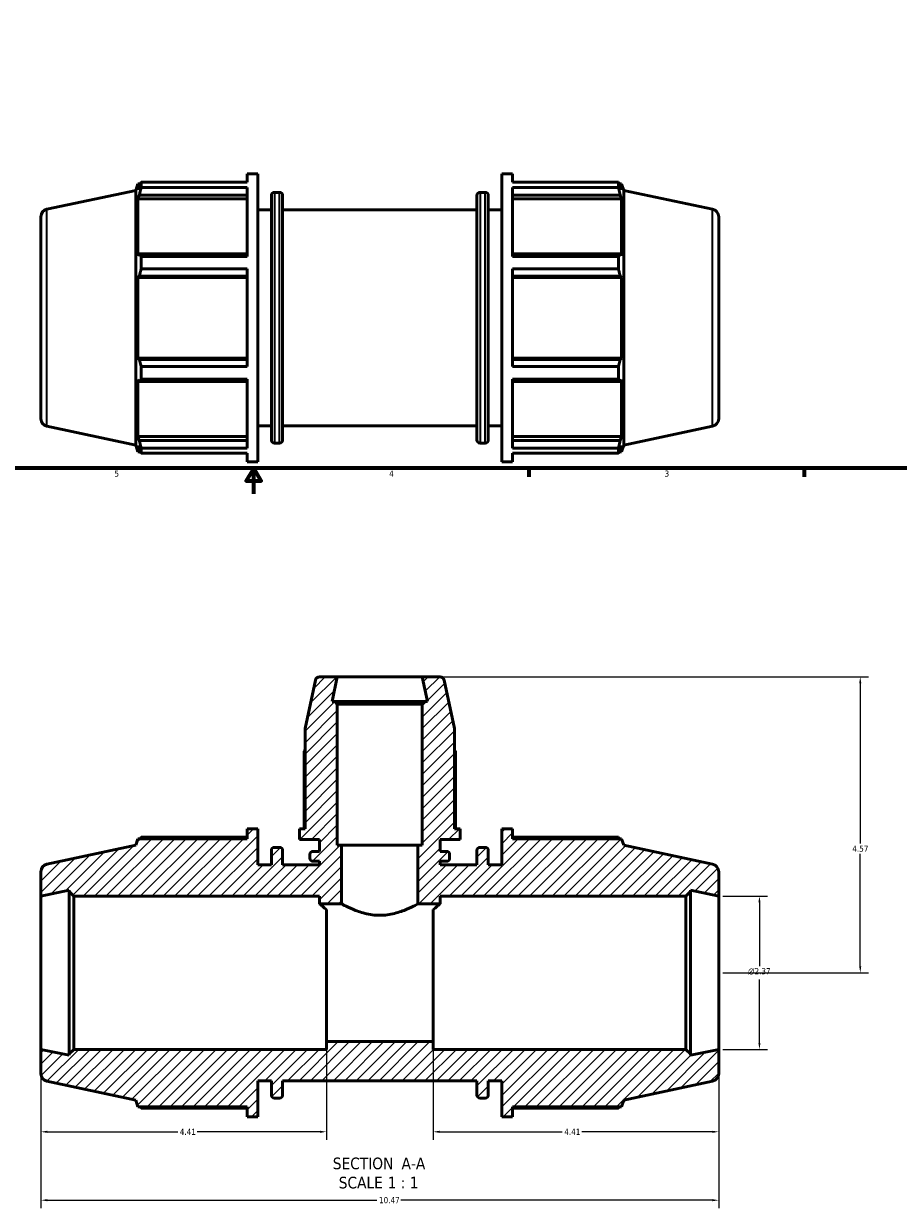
# Model space of a CAD drawing. Header units: inches. Extents: x 0.1 to 46.1, y -10.4 to 32.3.
# Tile 2 of 7: x 13.4 to 27, y -10.4 to 7.9. Entities that reach past the tile are written whole.
import ezdxf

# ---------------------------------------------------------------- set-up
doc = ezdxf.new("R2010")
doc.units = ezdxf.units.IN
doc.header["$MEASUREMENT"] = 0
for name, color, linetype, lineweight in [('Border (ANSI)', 7, 'Continuous', 70), ('Dimension (ANSI)', 7, 'Continuous', 25), ('Hatch (ANSI)', 7, 'Continuous', 18), ('Symbol (ANSI)', 7, 'Continuous', 25), ('Visible (ANSI)', 7, 'Continuous', 50), ('Visible Narrow (ANSI)', 7, 'Continuous', 35)]:
    doc.layers.add(name, color=color, linetype=linetype, lineweight=lineweight)
doc.styles.add('Label Text (ANSI)', font='tahoma.ttf')
doc.styles.add('Note Text (ANSI)', font='tahoma.ttf')
doc.dimstyles.new('Default (ANSI)', dxfattribs={"dimtxt": 0.094488, "dimasz": 0.098425, "dimexe": 0.125, "dimexo": 0.0625, "dimgap": 0.031496, "dimtad": 0, "dimtih": 1, "dimtoh": 1, "dimrnd": 1e-08, "dimzin": 4, "dimdsep": 46, "dimtxsty": 'Note Text (ANSI)', "dimcen": 0.09, "dimdle": 0.393701, "dimclrd": 256, "dimclre": 256, "dimclrt": 5, "dimadec": 0, "dimazin": 1, "dimtfac": 1, "dimtofl": 0, "dimtmove": 0, "dimatfit": 3, "dimfxl": 1, "dimtolj": 1, "dimtzin": 4, "dimlwd": -1, "dimlwe": -1, "dimarcsym": 0})

# ---------------------------------------------------------------- blocks, each defined once
blk = doc.blocks.new('Borders Default Border')
at = {"layer": 'Border (ANSI)'}
for p, q in [((21.25, 1), (21.25, 0.866)), ((25.5, 1), (25.5, 0.866))]:
    blk.add_line(p, q, dxfattribs=at)
at = {"layer": 'Border (ANSI)', "flags": 128}
for points in [[(0.5, 1), (0.5, 21), (33.5, 21), (33.5, 1), (0.5, 1)], [(17, 0.6), (17, 1), (16.885, 0.8), (17.115, 0.8), (17, 1)]]:
    blk.add_lwpolyline(points, dxfattribs=at)
at = {"layer": 'Border (ANSI)', "color": 5, "true_color": 0x0000ff, "char_height": 0.0945, "attachment_point": 7, "style": 'Note Text (ANSI)'}
for s, insert in [('5', (14.847, 0.864)), ('4', (19.092, 0.866)), ('3', (23.346, 0.864))]:
    blk.add_mtext(s, dxfattribs=dict(at, insert=insert))
blk = doc.blocks.new('*D7')
at = {"layer": 'Defpoints', "color": 0, "transparency": 16777216}
for p in [(13.712, -7.978), (24.182, -7.978), (24.182, -10.308)]:
    blk.add_point(p, dxfattribs=at)
at = {"layer": 'Dimension (ANSI)', "transparency": 16777216}
for p, q in [((13.712, -8.04), (13.712, -10.433)), ((24.182, -8.04), (24.182, -10.433)), ((13.81, -10.308), (18.903, -10.308)), ((24.083, -10.308), (19.27, -10.308))]:
    blk.add_line(p, q, dxfattribs=at)
for points in [[(13.81, -10.291), (13.81, -10.324), (13.712, -10.308)], [(24.083, -10.291), (24.083, -10.324), (24.182, -10.308)]]:
    blk.add_solid(points, dxfattribs=at)
at = {"layer": 'Dimension (ANSI)', "color": 5, "transparency": 16777216, "insert": (18.935, -10.259), "char_height": 0.0945, "attachment_point": 1, "style": 'Note Text (ANSI)'}
blk.add_mtext('\\A1;10.47', dxfattribs=at)
blk = doc.blocks.new('*D8')
at = {"layer": 'Defpoints', "color": 0, "transparency": 16777216}
for p in [(19.602, -2.225), (24.182, -6.795), (26.369, -6.795)]:
    blk.add_point(p, dxfattribs=at)
at = {"layer": 'Dimension (ANSI)', "transparency": 16777216}
for p, q in [((19.665, -2.225), (26.494, -2.225)), ((26.369, -2.323), (26.369, -4.8)), ((26.369, -6.696), (26.369, -4.959)), ((24.244, -6.795), (26.494, -6.795))]:
    blk.add_line(p, q, dxfattribs=at)
for points in [[(26.353, -2.323), (26.385, -2.323), (26.369, -2.225)], [(26.353, -6.696), (26.385, -6.696), (26.369, -6.795)]]:
    blk.add_solid(points, dxfattribs=at)
at = {"layer": 'Dimension (ANSI)', "color": 5, "transparency": 16777216, "insert": (26.247, -4.831), "char_height": 0.0945, "attachment_point": 1, "style": 'Note Text (ANSI)'}
blk.add_mtext('\\A1;4.57', dxfattribs=at)
blk = doc.blocks.new('*D9')
at = {"layer": 'Defpoints', "color": 0, "transparency": 16777216}
for p in [(24.182, -5.612), (24.182, -7.978), (24.812, -7.978)]:
    blk.add_point(p, dxfattribs=at)
at = {"layer": 'Dimension (ANSI)', "transparency": 16777216}
for p, q in [((24.244, -5.612), (24.937, -5.612)), ((24.812, -5.71), (24.812, -6.692)), ((24.812, -7.879), (24.812, -6.897)), ((24.244, -7.978), (24.937, -7.978))]:
    blk.add_line(p, q, dxfattribs=at)
for points in [[(24.795, -5.71), (24.828, -5.71), (24.812, -5.612)], [(24.795, -7.879), (24.828, -7.879), (24.812, -7.978)]]:
    blk.add_solid(points, dxfattribs=at)
at = {"layer": 'Dimension (ANSI)', "color": 5, "transparency": 16777216, "insert": (24.637, -6.724), "char_height": 0.09449, "attachment_point": 1, "style": 'Note Text (ANSI)'}
blk.add_mtext('\\A1;{\\fAIGDT|b0|i0;\\H0.0945;\\ln}\\fTahoma|b0|i0;\\H0.0945;2.37', dxfattribs=at)
blk = doc.blocks.new('*D11')
at = {"layer": 'Defpoints', "color": 0, "transparency": 16777216}
for p in [(19.772, -7.859), (24.182, -7.978), (24.182, -9.251)]:
    blk.add_point(p, dxfattribs=at)
at = {"layer": 'Dimension (ANSI)', "transparency": 16777216}
for p, q in [((19.772, -7.922), (19.772, -9.376)), ((24.182, -8.04), (24.182, -9.376)), ((19.87, -9.251), (21.766, -9.251)), ((24.083, -9.251), (22.068, -9.251))]:
    blk.add_line(p, q, dxfattribs=at)
for points in [[(19.87, -9.235), (19.87, -9.268), (19.772, -9.251)], [(24.083, -9.235), (24.083, -9.268), (24.182, -9.251)]]:
    blk.add_solid(points, dxfattribs=at)
at = {"layer": 'Dimension (ANSI)', "color": 5, "transparency": 16777216, "insert": (21.797, -9.204), "char_height": 0.0945, "attachment_point": 1, "style": 'Note Text (ANSI)'}
blk.add_mtext('\\A1;4.41', dxfattribs=at)
blk = doc.blocks.new('*D12')
at = {"layer": 'Defpoints', "color": 0, "transparency": 16777216}
for p in [(18.122, -7.859), (13.712, -7.978), (13.712, -9.251)]:
    blk.add_point(p, dxfattribs=at)
at = {"layer": 'Dimension (ANSI)', "transparency": 16777216}
for p, q in [((13.712, -8.04), (13.712, -9.376)), ((18.122, -7.922), (18.122, -9.376)), ((13.81, -9.251), (15.826, -9.251)), ((18.023, -9.251), (16.128, -9.251))]:
    blk.add_line(p, q, dxfattribs=at)
for points in [[(13.81, -9.235), (13.81, -9.268), (13.712, -9.251)], [(18.023, -9.235), (18.023, -9.268), (18.122, -9.251)]]:
    blk.add_solid(points, dxfattribs=at)
at = {"layer": 'Dimension (ANSI)', "color": 5, "transparency": 16777216, "insert": (15.857, -9.204), "char_height": 0.0945, "attachment_point": 1, "style": 'Note Text (ANSI)'}
blk.add_mtext('\\A1;4.41', dxfattribs=at)

msp = doc.modelspace()

# ---------------------------------------------------------------- hatches: boundary and pattern name
at = {"layer": 'Hatch (ANSI)'}
h = msp.add_hatch(dxfattribs=at)
h.set_pattern_fill('ANSI31', color=256, style=0)
edge = h.paths.add_edge_path()
edge.add_ellipse((24.064, -8.355), major_axis=(0.116, 0.025), ratio=1, start_angle=270, end_angle=348)
edge.add_line((24.182, -8.355), (24.182, -7.978))
edge.add_line((24.182, -7.978), (23.746, -8.07))
edge.add_line((23.746, -8.07), (23.746, -8.049))
edge.add_line((23.746, -8.049), (23.675, -7.978))
edge.add_line((23.675, -7.978), (19.772, -7.978))
edge.add_line((19.772, -7.978), (19.772, -7.859))
edge.add_line((19.772, -7.859), (18.122, -7.859))
edge.add_line((18.122, -7.859), (18.122, -7.978))
edge.add_line((18.122, -7.978), (14.219, -7.978))
edge.add_line((14.219, -7.978), (14.148, -8.049))
edge.add_line((14.148, -8.049), (14.148, -8.07))
edge.add_line((14.148, -8.07), (13.712, -7.978))
edge.add_line((13.712, -7.978), (13.712, -8.355))
edge.add_ellipse((13.83, -8.355), major_axis=(0, -0.118), ratio=1, start_angle=270, end_angle=348)
edge.add_line((13.806, -8.471), (15.178, -8.762))
edge.add_line((15.178, -8.762), (15.211, -8.864))
edge.add_line((15.211, -8.864), (16.897, -8.864))
edge.add_line((16.897, -8.864), (16.897, -9.02))
edge.add_line((16.897, -9.02), (17.062, -9.02))
edge.add_line((17.062, -9.02), (17.062, -8.463))
edge.add_line((17.062, -8.463), (17.272, -8.463))
edge.add_line((17.272, -8.463), (17.272, -8.683))
edge.add_ellipse((17.319, -8.683), major_axis=(0, -0.0473), ratio=1, start_angle=270, end_angle=360)
edge.add_line((17.319, -8.73), (17.399, -8.73))
edge.add_ellipse((17.399, -8.683), major_axis=(0.0473, 0), ratio=1, start_angle=270, end_angle=360)
edge.add_line((17.446, -8.683), (17.446, -8.463))
edge.add_line((17.446, -8.463), (20.448, -8.463))
edge.add_line((20.448, -8.463), (20.448, -8.683))
edge.add_ellipse((20.495, -8.683), major_axis=(0, -0.0473), ratio=1, start_angle=270, end_angle=360)
edge.add_line((20.495, -8.73), (20.575, -8.73))
edge.add_ellipse((20.575, -8.683), major_axis=(0.0473, 0), ratio=1, start_angle=270, end_angle=360)
edge.add_line((20.622, -8.683), (20.622, -8.463))
edge.add_line((20.622, -8.463), (20.831, -8.463))
edge.add_line((20.831, -8.463), (20.831, -9.02))
edge.add_line((20.831, -9.02), (20.997, -9.02))
edge.add_line((20.997, -9.02), (20.997, -8.864))
edge.add_line((20.997, -8.864), (22.683, -8.864))
edge.add_line((22.683, -8.864), (22.716, -8.762))
edge.add_line((22.716, -8.762), (24.088, -8.471))
edge = h.paths.add_edge_path()
edge.add_line((19.642, -2.605), (19.602, -2.645))
edge.add_line((19.602, -2.645), (19.602, -4.825))
edge.add_line((19.602, -4.825), (19.537, -4.825))
edge.add_line((19.537, -4.825), (19.537, -5.73))
edge.add_line((19.537, -5.73), (19.877, -5.73))
edge.add_line((19.877, -5.73), (19.877, -5.612))
edge.add_line((19.877, -5.612), (23.675, -5.612))
edge.add_line((23.675, -5.612), (23.746, -5.541))
edge.add_line((23.746, -5.541), (23.746, -5.519))
edge.add_line((23.746, -5.519), (24.182, -5.612))
edge.add_line((24.182, -5.612), (24.182, -5.234))
edge.add_ellipse((24.064, -5.234), major_axis=(0, 0.118), ratio=1, start_angle=270, end_angle=348)
edge.add_line((24.088, -5.118), (22.716, -4.827))
edge.add_line((22.716, -4.827), (22.683, -4.725))
edge.add_line((22.683, -4.725), (20.997, -4.725))
edge.add_line((20.997, -4.725), (20.997, -4.57))
edge.add_line((20.997, -4.57), (20.831, -4.57))
edge.add_line((20.831, -4.57), (20.831, -5.126))
edge.add_line((20.831, -5.126), (20.622, -5.126))
edge.add_line((20.622, -5.126), (20.622, -4.906))
edge.add_ellipse((20.575, -4.906), major_axis=(0, 0.0473), ratio=1, start_angle=270, end_angle=360)
edge.add_line((20.575, -4.859), (20.495, -4.859))
edge.add_ellipse((20.495, -4.906), major_axis=(-0.0473, 0), ratio=1, start_angle=270, end_angle=360)
edge.add_line((20.448, -4.906), (20.448, -5.126))
edge.add_line((20.448, -5.126), (19.877, -5.126))
edge.add_line((19.877, -5.126), (19.877, -5.073))
edge.add_line((19.877, -5.073), (19.978, -5.073))
edge.add_ellipse((19.978, -5.026), major_axis=(0.0473, 0), ratio=1, start_angle=270, end_angle=360)
edge.add_line((20.026, -5.026), (20.026, -4.968))
edge.add_ellipse((19.978, -4.968), major_axis=(0, 0.0473), ratio=1, start_angle=270, end_angle=360)
edge.add_line((19.978, -4.921), (19.877, -4.921))
edge.add_line((19.877, -4.921), (19.877, -4.738))
edge.add_line((19.877, -4.738), (20.187, -4.738))
edge.add_line((20.187, -4.738), (20.187, -4.573))
edge.add_line((20.187, -4.573), (20.1, -4.573))
edge.add_line((20.1, -4.573), (20.1, -3.024))
edge.add_line((20.1, -3.024), (19.941, -2.277))
edge.add_ellipse((19.877, -2.29), major_axis=(-0.0136, 0.0641), ratio=1, start_angle=270, end_angle=348)
edge.add_line((19.877, -2.225), (19.602, -2.225))
edge.add_line((19.602, -2.225), (19.683, -2.605))
edge.add_line((19.683, -2.605), (19.642, -2.605))
edge = h.paths.add_edge_path()
edge.add_line((18.291, -2.645), (18.252, -2.605))
edge.add_line((18.252, -2.605), (18.21, -2.605))
edge.add_line((18.21, -2.605), (18.291, -2.225))
edge.add_line((18.291, -2.225), (18.017, -2.225))
edge.add_ellipse((18.017, -2.29), major_axis=(-0.0656, 0), ratio=1, start_angle=270, end_angle=348)
edge.add_line((17.953, -2.277), (17.794, -3.024))
edge.add_line((17.794, -3.024), (17.794, -4.573))
edge.add_line((17.794, -4.573), (17.707, -4.573))
edge.add_line((17.707, -4.573), (17.707, -4.738))
edge.add_line((17.707, -4.738), (18.017, -4.738))
edge.add_line((18.017, -4.738), (18.017, -4.921))
edge.add_line((18.017, -4.921), (17.915, -4.921))
edge.add_ellipse((17.915, -4.968), major_axis=(-0.0473, 0), ratio=1, start_angle=270, end_angle=360)
edge.add_line((17.868, -4.968), (17.868, -5.026))
edge.add_ellipse((17.915, -5.026), major_axis=(0, -0.0473), ratio=1, start_angle=270, end_angle=360)
edge.add_line((17.915, -5.073), (18.017, -5.073))
edge.add_line((18.017, -5.073), (18.017, -5.126))
edge.add_line((18.017, -5.126), (17.446, -5.126))
edge.add_line((17.446, -5.126), (17.446, -4.906))
edge.add_ellipse((17.399, -4.906), major_axis=(0, 0.0473), ratio=1, start_angle=270, end_angle=360)
edge.add_line((17.399, -4.859), (17.319, -4.859))
edge.add_ellipse((17.319, -4.906), major_axis=(-0.0473, 0), ratio=1, start_angle=270, end_angle=360)
edge.add_line((17.272, -4.906), (17.272, -5.126))
edge.add_line((17.272, -5.126), (17.062, -5.126))
edge.add_line((17.062, -5.126), (17.062, -4.57))
edge.add_line((17.062, -4.57), (16.897, -4.57))
edge.add_line((16.897, -4.57), (16.897, -4.725))
edge.add_line((16.897, -4.725), (15.211, -4.725))
edge.add_line((15.211, -4.725), (15.178, -4.827))
edge.add_line((15.178, -4.827), (13.806, -5.118))
edge.add_ellipse((13.83, -5.234), major_axis=(-0.116, -0.025), ratio=1, start_angle=270, end_angle=348)
edge.add_line((13.712, -5.234), (13.712, -5.612))
edge.add_line((13.712, -5.612), (14.148, -5.519))
edge.add_line((14.148, -5.519), (14.148, -5.541))
edge.add_line((14.148, -5.541), (14.219, -5.612))
edge.add_line((14.219, -5.612), (18.017, -5.612))
edge.add_line((18.017, -5.612), (18.017, -5.73))
edge.add_line((18.017, -5.73), (18.357, -5.73))
edge.add_line((18.357, -5.73), (18.357, -4.825))
edge.add_line((18.357, -4.825), (18.291, -4.825))
edge.add_line((18.291, -4.825), (18.291, -2.645))

# ---------------------------------------------------------------- linework, layer by layer
at = {"layer": 'Visible (ANSI)'}
for p, q in [((16.897, 5.414), (16.897, 5.545)), ((16.897, 5.545), (17.062, 5.545)), ((17.062, 1.095), (17.062, 5.545)), ((20.831, 1.095), (20.831, 5.545)), ((20.831, 5.545), (20.997, 5.545)), ((20.997, 5.414), (20.997, 5.545)), ((15.178, 5.288), (15.211, 5.39)), ((15.211, 5.39), (15.211, 5.294)), ((15.211, 5.39), (15.249, 5.39)), ((15.232, 5.357), (15.211, 5.294)), ((15.261, 5.414), (16.897, 5.414)), ((15.261, 5.333), (15.261, 5.414)), ((16.897, 5.333), (15.261, 5.333)), ((16.897, 4.268), (16.897, 5.333)), ((20.997, 5.414), (22.633, 5.414)), ((20.997, 4.268), (20.997, 5.333)), ((22.633, 5.333), (20.997, 5.333)), ((22.633, 5.333), (22.633, 5.414)), ((22.645, 5.39), (22.683, 5.39)), ((22.683, 5.294), (22.661, 5.357)), ((22.683, 5.294), (22.683, 5.39)), ((22.716, 5.288), (22.683, 5.39)), ((13.806, 4.997), (15.178, 5.288)), ((15.178, 1.352), (15.178, 5.288)), ((15.211, 5.156), (15.232, 5.215)), ((16.897, 5.156), (15.211, 5.156)), ((15.211, 5.156), (15.211, 4.276)), ((15.232, 5.215), (16.897, 5.215)), ((17.272, 1.432), (17.272, 5.209)), ((17.319, 5.256), (17.399, 5.256)), ((17.446, 5.209), (17.446, 1.432)), ((20.448, 1.432), (20.448, 5.209)), ((20.495, 5.256), (20.575, 5.256)), ((20.622, 5.209), (20.622, 1.432)), ((20.997, 5.215), (22.661, 5.215)), ((20.997, 5.156), (22.683, 5.156)), ((22.661, 5.215), (22.683, 5.156)), ((22.683, 4.276), (22.683, 5.156)), ((22.716, 1.352), (22.716, 5.288)), ((24.088, 4.997), (22.716, 5.288)), ((17.062, 4.989), (17.272, 4.989)), ((17.446, 4.989), (20.448, 4.989)), ((20.622, 4.989), (20.831, 4.989)), ((13.712, 4.881), (13.712, 1.76)), ((24.182, 4.881), (24.182, 1.76)), ((15.232, 4.307), (15.211, 4.276)), ((16.897, 4.307), (15.232, 4.307)), ((15.261, 4.268), (16.897, 4.268)), ((15.261, 4.074), (15.261, 4.268)), ((22.661, 4.307), (20.997, 4.307)), ((20.997, 4.268), (22.633, 4.268)), ((22.633, 4.074), (22.633, 4.268)), ((22.683, 4.276), (22.661, 4.307)), ((16.897, 4.074), (15.261, 4.074)), ((16.897, 2.567), (16.897, 4.074)), ((20.997, 2.567), (20.997, 4.074)), ((22.633, 4.074), (20.997, 4.074)), ((15.211, 3.943), (15.232, 3.963)), ((16.897, 3.943), (15.211, 3.943)), ((15.211, 3.943), (15.211, 2.698)), ((15.232, 3.963), (16.897, 3.963)), ((20.997, 3.963), (22.661, 3.963)), ((20.997, 3.943), (22.683, 3.943)), ((22.661, 3.963), (22.683, 3.943)), ((22.683, 2.698), (22.683, 3.943)), ((16.897, 2.698), (15.211, 2.698)), ((15.232, 2.678), (15.211, 2.698)), ((16.897, 2.678), (15.232, 2.678)), ((15.261, 2.567), (16.897, 2.567)), ((15.261, 2.373), (15.261, 2.567)), ((20.997, 2.698), (22.683, 2.698)), ((22.661, 2.678), (20.997, 2.678)), ((20.997, 2.567), (22.633, 2.567)), ((22.633, 2.373), (22.633, 2.567)), ((22.683, 2.698), (22.661, 2.678)), ((15.211, 2.365), (15.232, 2.334)), ((15.211, 2.365), (15.211, 1.485)), ((15.232, 2.334), (16.897, 2.334)), ((16.897, 2.373), (15.261, 2.373)), ((16.897, 1.307), (16.897, 2.373)), ((20.997, 1.307), (20.997, 2.373)), ((22.633, 2.373), (20.997, 2.373)), ((20.997, 2.334), (22.661, 2.334)), ((22.661, 2.334), (22.683, 2.365)), ((22.683, 1.485), (22.683, 2.365)), ((17.062, 1.652), (17.272, 1.652)), ((17.446, 1.652), (20.448, 1.652)), ((20.622, 1.652), (20.831, 1.652)), ((13.806, 1.644), (15.178, 1.352)), ((16.897, 1.485), (15.211, 1.485)), ((15.232, 1.426), (15.211, 1.485)), ((20.997, 1.485), (22.683, 1.485)), ((22.683, 1.485), (22.661, 1.426)), ((24.088, 1.644), (22.716, 1.352)), ((15.178, 1.352), (15.211, 1.251)), ((15.211, 1.347), (15.232, 1.283)), ((15.211, 1.347), (15.211, 1.251)), ((16.897, 1.426), (15.232, 1.426)), ((15.261, 1.307), (16.897, 1.307)), ((15.261, 1.227), (15.261, 1.307)), ((17.319, 1.385), (17.399, 1.385)), ((20.495, 1.385), (20.575, 1.385)), ((22.661, 1.426), (20.997, 1.426)), ((20.997, 1.307), (22.633, 1.307)), ((22.633, 1.227), (22.633, 1.307)), ((22.661, 1.283), (22.683, 1.347)), ((22.716, 1.352), (22.683, 1.251)), ((22.683, 1.251), (22.683, 1.347)), ((15.211, 1.251), (15.249, 1.251)), ((16.897, 1.227), (15.261, 1.227)), ((16.897, 1.095), (16.897, 1.227)), ((20.997, 1.095), (20.997, 1.227)), ((22.633, 1.227), (20.997, 1.227)), ((22.645, 1.251), (22.683, 1.251)), ((16.897, 1.095), (17.062, 1.095)), ((20.831, 1.095), (20.997, 1.095)), ((17.953, -2.277), (17.794, -3.024)), ((18.291, -2.225), (18.017, -2.225)), ((18.21, -2.605), (18.291, -2.225)), ((19.602, -2.225), (18.291, -2.225)), ((19.877, -2.225), (19.602, -2.225)), ((19.602, -2.225), (19.683, -2.605)), ((20.1, -3.024), (19.941, -2.277)), ((18.252, -2.605), (18.21, -2.605)), ((18.291, -2.645), (18.252, -2.605)), ((19.642, -2.605), (18.252, -2.605)), ((18.291, -4.825), (18.291, -2.645)), ((18.291, -2.645), (19.602, -2.645)), ((19.642, -2.605), (19.602, -2.645)), ((19.602, -2.645), (19.602, -4.825)), ((19.683, -2.605), (19.642, -2.605)), ((17.794, -3.024), (17.794, -4.573)), ((20.1, -4.573), (20.1, -3.024)), ((17.78, -3.372), (17.78, -4.573)), ((20.114, -4.573), (20.114, -3.372)), ((17.062, -4.57), (16.897, -4.57)), ((16.897, -4.57), (16.897, -4.725)), ((17.062, -5.126), (17.062, -4.57)), ((17.794, -4.573), (17.707, -4.573)), ((17.707, -4.573), (17.707, -4.738)), ((20.187, -4.573), (20.1, -4.573)), ((20.187, -4.738), (20.187, -4.573)), ((20.997, -4.57), (20.831, -4.57)), ((20.831, -4.57), (20.831, -5.126)), ((20.997, -4.725), (20.997, -4.57)), ((15.211, -4.725), (15.178, -4.827)), ((16.897, -4.725), (15.211, -4.725)), ((16.897, -4.701), (15.261, -4.701)), ((17.707, -4.738), (18.017, -4.738)), ((18.017, -4.738), (18.017, -4.921)), ((19.877, -4.921), (19.877, -4.738)), ((19.877, -4.738), (20.187, -4.738)), ((22.633, -4.701), (20.997, -4.701)), ((22.683, -4.725), (20.997, -4.725)), ((22.716, -4.827), (22.683, -4.725)), ((15.178, -4.827), (13.806, -5.118)), ((17.272, -4.906), (17.272, -5.126)), ((17.399, -4.859), (17.319, -4.859)), ((17.446, -5.126), (17.446, -4.906)), ((18.017, -4.921), (17.915, -4.921)), ((18.357, -4.825), (18.291, -4.825)), ((18.357, -5.73), (18.357, -4.825)), ((19.537, -4.825), (18.357, -4.825)), ((19.602, -4.825), (19.537, -4.825)), ((19.537, -4.825), (19.537, -5.73)), ((19.978, -4.921), (19.877, -4.921)), ((20.448, -4.906), (20.448, -5.126)), ((20.575, -4.859), (20.495, -4.859)), ((20.622, -5.126), (20.622, -4.906)), ((24.088, -5.118), (22.716, -4.827)), ((17.868, -4.968), (17.868, -5.026)), ((17.915, -5.073), (18.017, -5.073)), ((18.017, -5.073), (18.017, -5.126)), ((19.877, -5.126), (19.877, -5.073)), ((19.877, -5.073), (19.978, -5.073)), ((20.026, -5.026), (20.026, -4.968)), ((13.712, -5.234), (13.712, -5.612)), ((17.272, -5.126), (17.062, -5.126)), ((18.017, -5.126), (17.446, -5.126)), ((20.448, -5.126), (19.877, -5.126)), ((20.831, -5.126), (20.622, -5.126)), ((24.182, -5.612), (24.182, -5.234)), ((13.712, -5.612), (14.148, -5.519)), ((13.712, -7.978), (13.712, -5.612)), ((14.148, -5.519), (14.148, -5.541)), ((14.148, -5.541), (14.219, -5.612)), ((14.148, -5.541), (14.148, -8.049)), ((14.219, -5.612), (18.017, -5.612)), ((14.219, -7.978), (14.219, -5.612)), ((18.017, -5.612), (18.017, -5.73)), ((19.877, -5.73), (19.877, -5.612)), ((19.877, -5.612), (23.675, -5.612)), ((23.675, -5.612), (23.746, -5.541)), ((23.675, -5.612), (23.675, -7.978)), ((23.746, -5.541), (23.746, -5.519)), ((23.746, -5.519), (24.182, -5.612)), ((23.746, -8.049), (23.746, -5.541)), ((24.182, -7.978), (24.182, -5.612)), ((18.017, -5.73), (18.357, -5.73)), ((18.122, -7.859), (18.122, -5.82)), ((19.537, -5.73), (19.877, -5.73)), ((19.772, -7.859), (19.772, -5.82)), ((19.772, -7.859), (18.122, -7.859)), ((18.122, -7.859), (18.122, -7.978)), ((19.772, -7.978), (19.772, -7.859)), ((14.148, -8.07), (13.712, -7.978)), ((13.712, -7.978), (13.712, -8.355)), ((14.219, -7.978), (14.148, -8.049)), ((14.148, -8.049), (14.148, -8.07)), ((18.122, -7.978), (14.219, -7.978)), ((23.675, -7.978), (19.772, -7.978)), ((23.746, -8.049), (23.675, -7.978)), ((24.182, -7.978), (23.746, -8.07)), ((23.746, -8.07), (23.746, -8.049)), ((24.182, -8.355), (24.182, -7.978)), ((13.806, -8.471), (15.178, -8.762)), ((17.062, -9.02), (17.062, -8.463)), ((17.062, -8.463), (17.272, -8.463)), ((17.272, -8.463), (17.272, -8.683)), ((17.446, -8.683), (17.446, -8.463)), ((17.446, -8.463), (20.448, -8.463)), ((20.448, -8.463), (20.448, -8.683)), ((20.622, -8.683), (20.622, -8.463)), ((20.622, -8.463), (20.831, -8.463)), ((20.831, -8.463), (20.831, -9.02)), ((22.716, -8.762), (24.088, -8.471)), ((15.178, -8.762), (15.211, -8.864)), ((17.319, -8.73), (17.399, -8.73)), ((20.495, -8.73), (20.575, -8.73)), ((22.683, -8.864), (22.716, -8.762)), ((15.211, -8.864), (16.897, -8.864)), ((15.261, -8.888), (16.897, -8.888)), ((16.897, -8.864), (16.897, -9.02)), ((20.997, -9.02), (20.997, -8.864)), ((20.997, -8.864), (22.683, -8.864)), ((20.997, -8.888), (22.633, -8.888)), ((16.897, -9.02), (17.062, -9.02)), ((20.831, -9.02), (20.997, -9.02))]:
    msp.add_line(p, q, dxfattribs=at)
for centre, radius, start, end in [((17.319, 5.209), 0.0473, 90, 180), ((17.399, 5.209), 0.0473, 0, 90), ((20.495, 5.209), 0.0473, 90, 180), ((20.575, 5.209), 0.0473, 0, 90), ((13.83, 4.881), 0.118, 102, 180), ((24.064, 4.881), 0.118, 0, 78), ((13.83, 1.76), 0.118, 180, 258), ((24.064, 1.76), 0.118, 282, 0), ((17.319, 1.432), 0.0473, 180, 270), ((17.399, 1.432), 0.0473, 270, 0), ((20.495, 1.432), 0.0473, 180, 270), ((20.575, 1.432), 0.0473, 270, 0), ((18.017, -2.29), 0.0656, 90, 168), ((19.877, -2.29), 0.0656, 12, 90), ((17.319, -4.906), 0.0473, 90, 180), ((17.399, -4.906), 0.0473, 0, 90), ((17.915, -4.968), 0.0473, 90, 180), ((19.978, -4.968), 0.0473, 0, 90), ((20.495, -4.906), 0.0473, 90, 180), ((20.575, -4.906), 0.0473, 0, 90), ((13.83, -5.234), 0.118, 102, 180), ((17.915, -5.026), 0.0473, 180, 270), ((19.978, -5.026), 0.0473, 270, 0), ((24.064, -5.234), 0.118, 0, 78), ((13.83, -8.355), 0.118, 180, 258), ((24.064, -8.355), 0.118, 282, 0), ((17.319, -8.683), 0.0473, 180, 270), ((17.399, -8.683), 0.0473, 270, 0), ((20.495, -8.683), 0.0473, 180, 270), ((20.575, -8.683), 0.0473, 270, 0)]:
    msp.add_arc(centre, radius, start, end, dxfattribs=at)
for points, weights in [([(15.232, 5.357), (15.246, 5.385), (15.261, 5.414)], [1.00175780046, 1.00128728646, 1]), ([(15.261, 5.333), (15.246, 5.273), (15.232, 5.215)], [1, 1.00128728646, 1.00175780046]), ([(22.633, 5.414), (22.648, 5.385), (22.661, 5.357)], [1, 1.00128728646, 1.00175780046]), ([(22.661, 5.215), (22.648, 5.273), (22.633, 5.333)], [1.00175780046, 1.00128728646, 1]), ([(15.232, 4.307), (15.246, 4.288), (15.261, 4.268)], [1.00175780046, 1.00128728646, 1]), ([(22.633, 4.268), (22.648, 4.288), (22.661, 4.307)], [1, 1.00128728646, 1.00175780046]), ([(15.261, 4.074), (15.246, 4.017), (15.232, 3.963)], [1, 1.00128728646, 1.00175780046]), ([(22.661, 3.963), (22.648, 4.017), (22.633, 4.074)], [1.00175780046, 1.00128728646, 1]), ([(15.232, 2.678), (15.246, 2.624), (15.261, 2.567)], [1.00175780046, 1.00128728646, 1]), ([(22.633, 2.567), (22.648, 2.624), (22.661, 2.678)], [1, 1.00128728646, 1.00175780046]), ([(15.261, 2.373), (15.246, 2.353), (15.232, 2.334)], [1, 1.00128728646, 1.00175780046]), ([(22.661, 2.334), (22.648, 2.353), (22.633, 2.373)], [1.00175780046, 1.00128728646, 1]), ([(15.232, 1.426), (15.246, 1.368), (15.261, 1.307)], [1.00175780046, 1.00128728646, 1]), ([(15.261, 1.227), (15.246, 1.256), (15.232, 1.283)], [1, 1.00128728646, 1.00175780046]), ([(22.633, 1.307), (22.648, 1.368), (22.661, 1.426)], [1, 1.00128728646, 1.00175780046]), ([(22.661, 1.283), (22.648, 1.256), (22.633, 1.227)], [1.00175780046, 1.00128728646, 1]), ([(17.789, -3.367), (17.784, -3.369), (17.78, -3.372)], [1, 1.00003021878, 1]), ([(17.794, -3.331), (17.791, -3.349), (17.789, -3.367)], [1.00076254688, 1.00039087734, 1]), ([(20.105, -3.367), (20.102, -3.349), (20.1, -3.331)], [1, 1.00039087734, 1.00076254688]), ([(20.114, -3.372), (20.109, -3.369), (20.105, -3.367)], [1, 1.00003021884, 1]), ([(15.261, -4.701), (15.255, -4.713), (15.249, -4.725)], [1, 1.00054800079, 1.00094798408]), ([(22.645, -4.725), (22.639, -4.713), (22.633, -4.701)], [1.00094798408, 1.00054800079, 1]), ([(15.249, -8.864), (15.255, -8.876), (15.261, -8.888)], [1.00094798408, 1.00054800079, 1]), ([(22.633, -8.888), (22.639, -8.876), (22.645, -8.864)], [1, 1.00054800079, 1.00094798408])]:
    msp.add_rational_spline(points, weights, degree=2, dxfattribs=at)
for points, knots in [([(18.122, -5.82), (18.111, -5.811), (18.101, -5.803), (18.068, -5.774), (18.049, -5.758), (18.023, -5.735), (18.017, -5.73), (18.017, -5.73)], [10.623912, 10.623912, 10.623912, 10.623912, 10.801633, 10.801633, 11.276986, 11.276986, 11.752339, 11.752339, 11.752339, 11.752339]), ([(18.357, -5.73), (18.357, -5.73), (18.361, -5.732), (18.376, -5.74), (18.388, -5.747), (18.433, -5.77), (18.478, -5.793), (18.581, -5.837), (18.646, -5.861), (18.755, -5.888), (18.793, -5.896), (18.87, -5.906), (18.909, -5.908), (18.985, -5.908), (19.024, -5.906), (19.101, -5.896), (19.139, -5.888), (19.247, -5.861), (19.312, -5.837), (19.415, -5.793), (19.461, -5.77), (19.506, -5.747), (19.518, -5.74), (19.533, -5.732), (19.537, -5.73), (19.537, -5.73)], [2.316651, 2.316651, 2.316651, 2.316651, 2.605595, 2.605595, 2.894538, 2.894538, 3.472426, 3.472426, 4.052864, 4.052864, 4.343083, 4.343083, 4.633302, 4.633302, 4.923521, 4.923521, 5.21374, 5.21374, 5.794179, 5.794179, 6.372066, 6.372066, 6.66101, 6.66101, 6.949953, 6.949953, 6.949953, 6.949953]), ([(19.877, -5.73), (19.877, -5.73), (19.87, -5.735), (19.845, -5.758), (19.826, -5.774), (19.792, -5.803), (19.782, -5.811), (19.772, -5.82)], [3.917446, 3.917446, 3.917446, 3.917446, 4.392799, 4.392799, 4.868152, 4.868152, 5.045873, 5.045873, 5.045873, 5.045873])]:
    msp.add_open_spline(points, degree=3, knots=knots, dxfattribs=at)
at = {"layer": 'Visible Narrow (ANSI)'}
for p, q in [((17.319, 5.232), (17.319, 1.408)), ((17.399, 1.408), (17.399, 5.232)), ((20.495, 5.232), (20.495, 1.408)), ((20.575, 1.408), (20.575, 5.232)), ((13.806, 1.665), (13.806, 4.976)), ((24.088, 1.665), (24.088, 4.976))]:
    msp.add_line(p, q, dxfattribs=at)

# ---------------------------------------------------------------- block references
msp.add_blockref('Borders Default Border', (0, 0))

# ---------------------------------------------------------------- texts
at = {"layer": 'Symbol (ANSI)', "char_height": 0.18, "attachment_point": 7, "style": 'Label Text (ANSI)'}
for s, insert in [('SECTION', (18.221, -9.833)), (' A-A', (19.215, -9.829)), ('SCALE', (18.313, -10.129)), (' 1 : 1', (19.001, -10.126))]:
    msp.add_mtext(s, dxfattribs=dict(at, insert=insert))

# ---------------------------------------------------------------- dimensions: what is measured, and where the dimension line sits
at = {"layer": 'Dimension (ANSI)'}
for base, p1, p2, angle, override, picture, middle in [((26.369, -6.795), (19.602, -2.225), (24.182, -6.795), 270, {"dimgap": 0.031496, "dimdec": 2, "dimtol": 0, "dimlim": 0, "dimtp": 0, "dimtm": 0, "dimtdec": 2, "dimatfit": 1}, '*D8', (26.369, -4.88)), ((13.712, -9.251), (18.122, -7.859), (13.712, -7.978), 180, {"dimgap": 0.031496, "dimtih": 0, "dimtoh": 0, "dimdec": 2, "dimtol": 0, "dimlim": 0, "dimtp": 0, "dimtm": 0, "dimtdec": 2, "dimatfit": 1}, '*D12', (15.977, -9.251)), ((24.182, -9.251), (19.772, -7.859), (24.182, -7.978), 180, {"dimgap": 0.031496, "dimtih": 0, "dimtoh": 0, "dimdec": 2, "dimtol": 0, "dimlim": 0, "dimtp": 0, "dimtm": 0, "dimtdec": 2, "dimatfit": 1}, '*D11', (21.917, -9.251)), ((24.182, -10.308), (13.712, -7.978), (24.182, -7.978), 180, {"dimgap": 0.031496, "dimtih": 0, "dimtoh": 0, "dimdec": 2, "dimtol": 0, "dimlim": 0, "dimtp": 0, "dimtm": 0, "dimtdec": 2, "dimatfit": 1}, '*D7', (19.087, -10.308))]:
    dim = msp.add_linear_dim(base=base, p1=p1, p2=p2, angle=angle, dimstyle='Default (ANSI)', override=override, dxfattribs=at)
    dim.commit()
    dim.dimension.update_dxf_attribs({"geometry": picture, "text_midpoint": middle, "dimtype": 160})
dim = msp.add_linear_dim(base=(24.812, -7.978), p1=(24.182, -5.612), p2=(24.182, -7.978), angle=90, text='{\\fAIGDT|b0|i0;\\H0.0945;\\ln}\\fTahoma|b0|i0;\\H0.0945;<>', dimstyle='Default (ANSI)', override={"dimgap": 0.031496, "dimdec": 2, "dimtol": 0, "dimlim": 0, "dimtp": 0, "dimtm": 0, "dimtdec": 2, "dimatfit": 1}, dxfattribs=at)
dim.commit()
dim.dimension.update_dxf_attribs({"geometry": '*D9', "text_midpoint": (24.812, -6.795), "dimtype": 160})

doc.saveas('drawing.dxf')
